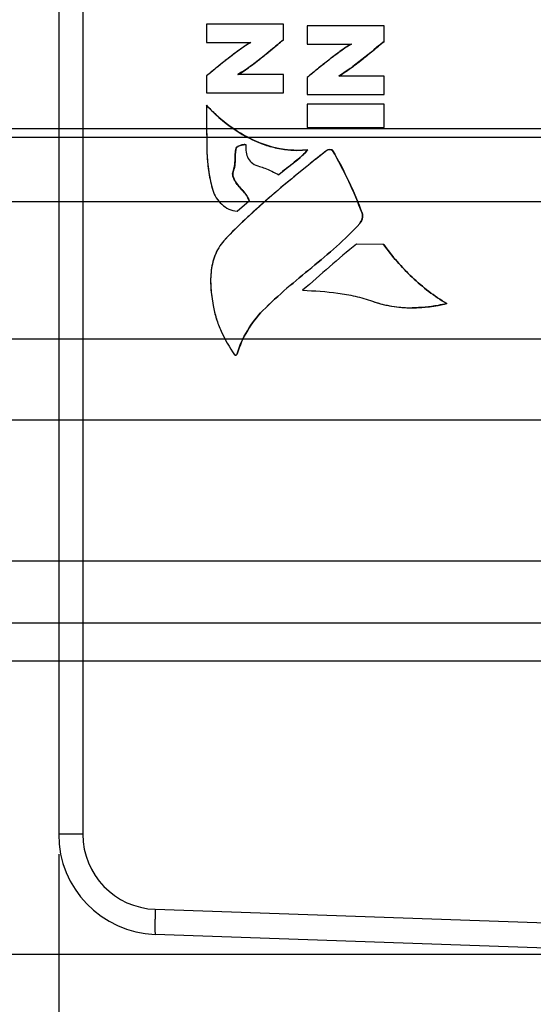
# Model space of a CAD drawing. Header units: inches. Extents: x 0 to 34, y 0 to 22.
# Tile 5 of 36: x 8.3 to 10, y 7.9 to 11. Entities that reach past the tile are written whole.
import ezdxf

# ---------------------------------------------------------------- set-up
doc = ezdxf.new("R2010")
doc.units = ezdxf.units.IN
doc.header["$LTSCALE"] = 1.87
doc.header["$MEASUREMENT"] = 0
doc.layers.get('0').update_dxf_attribs({"linetype": 'CONTINUOUS'})
doc.layers.add('DIMENSIONS', color=7, linetype='CONTINUOUS')
doc.styles.get("Standard").update_dxf_attribs({"font": 'txt', "width": 0.8})
doc.dimstyles.new('DIMSTYLE_1', dxfattribs={"dimtxt": 0.125, "dimasz": 0.18, "dimexe": 0.125, "dimexo": 0.0625, "dimgap": 0.03125, "dimtad": 0, "dimtih": 1, "dimtoh": 1, "dimlfac": 0.5, "dimzin": 4, "dimdsep": 46, "dimtxsty": 'STANDARD', "dimblk": '_FILLED', "dimblk1": '_FILLED', "dimblk2": '_FILLED', "dimcen": 0.09, "dimazin": 1, "dimtp": 0.001, "dimtm": 0.001, "dimtfac": 1, "dimtofl": 0, "dimtmove": 0, "dimatfit": 3, "dimldrblk": '_FILLED', "dimfxl": 1, "dimtolj": 1, "dimtzin": 4, "dimarcsym": 0})
doc.dimstyles.new('DIMSTYLE_2', dxfattribs={"dimtxt": 0.125, "dimasz": 0.18, "dimexe": 0.125, "dimexo": 0.0625, "dimgap": 0.03125, "dimtad": 0, "dimtih": 1, "dimtoh": 1, "dimlfac": 0.5, "dimzin": 4, "dimdsep": 46, "dimtxsty": 'STANDARD', "dimblk": '_FILLED', "dimblk1": '_FILLED', "dimblk2": '_FILLED', "dimcen": 0.09, "dimazin": 1, "dimtfac": 1, "dimtofl": 0, "dimtmove": 0, "dimatfit": 3, "dimldrblk": '_FILLED', "dimfxl": 1, "dimtolj": 1, "dimtzin": 4, "dimarcsym": 0})

# ---------------------------------------------------------------- blocks, each defined once
blk = doc.blocks.new('*D0')
at = {"layer": 'DIMENSIONS', "color": 2, "linetype": 'CONTINUOUS'}
blk.add_line((9.9936, 8.3613), (9.9936, 7.3852), dxfattribs=at)
at = {"layer": 'DIMENSIONS', "color": 2, "linetype": 'CONTINUOUS', "insert": (9.9311, 7.3227), "char_height": 0.125, "width": 1.025, "attachment_point": 3, "rotation": 90, "line_spacing_factor": 0.9}
blk.add_mtext('.77{\\ftxt.shx;\\W1.000000;\\H0.125000; }[19.5]', dxfattribs=at)
blk = doc.blocks.new('_FILLED')
at = {"color": 0, "linetype": 'BYBLOCK'}
blk.add_solid([(0, 0), (-1, 0.174), (-1, -0.174)], dxfattribs=at)
blk = doc.blocks.new('*D1')
at = {"layer": 'DIMENSIONS', "color": 2, "linetype": 'CONTINUOUS'}
blk.add_line((8.4582, 8.3889), (8.4582, 7.3852), dxfattribs=at)
at = {"layer": 'DIMENSIONS', "color": 2, "linetype": 'CONTINUOUS', "insert": (8.3957, 7.3227), "char_height": 0.125, "width": 0.725, "attachment_point": 3, "rotation": 90, "line_spacing_factor": 0.9}
blk.add_mtext('.00{\\ftxt.shx;\\W1.000000;\\H0.125000; }[0]', dxfattribs=at)
blk = doc.blocks.new('*D2')
at = {"layer": 'DIMENSIONS', "color": 2, "linetype": 'CONTINUOUS'}
blk.add_line((11.6416, 8.9281), (11.6416, 7.3852), dxfattribs=at)
at = {"layer": 'DIMENSIONS', "color": 2, "linetype": 'CONTINUOUS', "insert": (11.5791, 7.3227), "char_height": 0.125, "width": 1.125, "attachment_point": 3, "rotation": 90, "line_spacing_factor": 0.9}
blk.add_mtext('1.59{\\ftxt.shx;\\W1.000000;\\H0.125000; }[40.4]', dxfattribs=at)
blk = doc.blocks.new('*D3')
at = {"layer": 'DIMENSIONS', "color": 2, "linetype": 'CONTINUOUS'}
blk.add_line((11.9096, 9.8216), (11.9096, 7.3852), dxfattribs=at)
at = {"layer": 'DIMENSIONS', "color": 2, "linetype": 'CONTINUOUS', "insert": (11.8471, 7.3227), "char_height": 0.125, "width": 1.125, "attachment_point": 3, "rotation": 90, "line_spacing_factor": 0.9}
blk.add_mtext('1.73{\\ftxt.shx;\\W1.000000;\\H0.125000; }[43.8]', dxfattribs=at)
blk = doc.blocks.new('*D4')
at = {"layer": 'DIMENSIONS', "color": 2, "linetype": 'CONTINUOUS'}
blk.add_line((13.3854, 9.1235), (13.3854, 7.3852), dxfattribs=at)
at = {"layer": 'DIMENSIONS', "color": 2, "linetype": 'CONTINUOUS', "insert": (13.3229, 7.3227), "char_height": 0.125, "width": 1.125, "attachment_point": 3, "rotation": 90, "line_spacing_factor": 0.9}
blk.add_mtext('2.46{\\ftxt.shx;\\W1.000000;\\H0.125000; }[62.6]', dxfattribs=at)
blk = doc.blocks.new('*D5')
at = {"layer": 'DIMENSIONS', "color": 2, "linetype": 'CONTINUOUS'}
blk.add_line((13.2154, 9.9417), (13.2154, 7.3852), dxfattribs=at)
at = {"layer": 'DIMENSIONS', "color": 2, "linetype": 'CONTINUOUS', "insert": (13.1529, 7.3227), "char_height": 0.125, "width": 1.125, "attachment_point": 3, "rotation": 90, "line_spacing_factor": 0.9}
blk.add_mtext('2.38{\\ftxt.shx;\\W1.000000;\\H0.125000; }[60.4]', dxfattribs=at)
blk = doc.blocks.new('*D6')
at = {"layer": 'DIMENSIONS', "color": 2, "linetype": 'CONTINUOUS'}
for p, q in [((15.269, 10.4561), (15.269, 9.4822)), ((15.269, 9.4822), (15.4764, 9.368)), ((15.4764, 9.368), (15.4764, 7.3852))]:
    blk.add_line(p, q, dxfattribs=at)
at = {"layer": 'DIMENSIONS', "color": 2, "linetype": 'CONTINUOUS', "insert": (15.4139, 7.3227), "char_height": 0.125, "width": 1.125, "attachment_point": 3, "rotation": 90, "line_spacing_factor": 0.9}
blk.add_mtext('3.41{\\ftxt.shx;\\W1.000000;\\H0.125000; }[86.5]', dxfattribs=at)
blk = doc.blocks.new('*D11')
at = {"layer": 'DIMENSIONS', "color": 2, "linetype": 'CONTINUOUS'}
blk.add_line((17.8082, 10.0263), (17.8082, 7.3852), dxfattribs=at)
at = {"layer": 'DIMENSIONS', "color": 2, "linetype": 'CONTINUOUS', "insert": (17.7457, 7.3227), "char_height": 0.125, "width": 1.225, "attachment_point": 3, "rotation": 90, "line_spacing_factor": 0.9}
blk.add_mtext('4.68{\\ftxt.shx;\\W1.000000;\\H0.125000; }[118.7]', dxfattribs=at)
blk = doc.blocks.new('*D12')
at = {"layer": 'DIMENSIONS', "color": 2, "linetype": 'CONTINUOUS'}
blk.add_line((20.9743, 10.4883), (20.9743, 7.3852), dxfattribs=at)
at = {"layer": 'DIMENSIONS', "color": 2, "linetype": 'CONTINUOUS', "insert": (20.9118, 7.3227), "char_height": 0.125, "width": 1.025, "attachment_point": 3, "rotation": 90, "line_spacing_factor": 0.9}
blk.add_mtext('6.26{\\ftxt.shx;\\W1.000000;\\H0.125000; }[159]', dxfattribs=at)
blk = doc.blocks.new('*D14')
at = {"layer": 'DIMENSIONS', "color": 2, "linetype": 'CONTINUOUS'}
blk.add_line((10.5325, 8.0728), (7.6467, 8.0728), dxfattribs=at)
at = {"layer": 'DIMENSIONS', "color": 2, "linetype": 'CONTINUOUS', "insert": (7.5842, 8.1353), "char_height": 0.125, "width": 0.725, "attachment_point": 3, "line_spacing_factor": 0.9}
blk.add_mtext('.00{\\ftxt.shx;\\W1.000000;\\H0.125000; }[0]', dxfattribs=at)
blk = doc.blocks.new('*D16')
at = {"layer": 'DIMENSIONS', "color": 2, "linetype": 'CONTINUOUS'}
blk.add_line((10.5136, 9.1158), (7.6467, 9.1158), dxfattribs=at)
at = {"layer": 'DIMENSIONS', "color": 2, "linetype": 'CONTINUOUS', "insert": (7.5842, 9.1783), "char_height": 0.125, "width": 1.325, "attachment_point": 3, "line_spacing_factor": 0.9}
blk.add_mtext('2X .52{\\ftxt.shx;\\W1.000000;\\H0.125000; }[13.2]', dxfattribs=at)
blk = doc.blocks.new('*D17')
at = {"layer": 'DIMENSIONS', "color": 2, "linetype": 'CONTINUOUS'}
blk.add_line((13.1977, 9.3112), (7.6467, 9.3112), dxfattribs=at)
at = {"layer": 'DIMENSIONS', "color": 2, "linetype": 'CONTINUOUS', "insert": (7.5842, 9.3737), "char_height": 0.125, "width": 1.025, "attachment_point": 3, "line_spacing_factor": 0.9}
blk.add_mtext('.62{\\ftxt.shx;\\W1.000000;\\H0.125000; }[15.7]', dxfattribs=at)
blk = doc.blocks.new('*D18')
at = {"layer": 'DIMENSIONS', "color": 2, "linetype": 'CONTINUOUS'}
blk.add_line((10.5108, 10.0092), (7.6467, 10.0092), dxfattribs=at)
at = {"layer": 'DIMENSIONS', "color": 2, "linetype": 'CONTINUOUS', "insert": (7.5842, 10.0717), "char_height": 0.125, "width": 1.325, "attachment_point": 3, "line_spacing_factor": 0.9}
blk.add_mtext('2X .97{\\ftxt.shx;\\W1.000000;\\H0.125000; }[24.6]', dxfattribs=at)
blk = doc.blocks.new('*D19')
at = {"layer": 'DIMENSIONS', "color": 2, "linetype": 'CONTINUOUS'}
blk.add_line((12.7159, 10.4412), (7.6467, 10.4412), dxfattribs=at)
at = {"layer": 'DIMENSIONS', "color": 2, "linetype": 'CONTINUOUS', "insert": (7.5842, 10.5037), "char_height": 0.125, "width": 1.125, "attachment_point": 3, "line_spacing_factor": 0.9}
blk.add_mtext('1.18{\\ftxt.shx;\\W1.000000;\\H0.125000; }[30.1]', dxfattribs=at)
blk = doc.blocks.new('*D20')
at = {"layer": 'DIMENSIONS', "color": 2, "linetype": 'CONTINUOUS'}
blk.add_line((15.0813, 10.6438), (7.6467, 10.6438), dxfattribs=at)
at = {"layer": 'DIMENSIONS', "color": 2, "linetype": 'CONTINUOUS', "insert": (7.5842, 10.7063), "char_height": 0.125, "width": 1.125, "attachment_point": 3, "line_spacing_factor": 0.9}
blk.add_mtext('1.29{\\ftxt.shx;\\W1.000000;\\H0.125000; }[32.7]', dxfattribs=at)
blk = doc.blocks.new('*D21')
at = {"layer": 'DIMENSIONS', "color": 2, "linetype": 'CONTINUOUS'}
blk.add_line((12.9927, 11.268), (7.6467, 11.268), dxfattribs=at)
at = {"layer": 'DIMENSIONS', "color": 2, "linetype": 'CONTINUOUS', "insert": (7.5842, 11.3305), "char_height": 0.125, "width": 1.125, "attachment_point": 3, "line_spacing_factor": 0.9}
blk.add_mtext('1.60{\\ftxt.shx;\\W1.000000;\\H0.125000; }[40.6]', dxfattribs=at)
blk = doc.blocks.new('*D22')
at = {"layer": 'DIMENSIONS', "color": 2, "linetype": 'CONTINUOUS'}
blk.add_line((10.7339, 11.6212), (7.6467, 11.6212), dxfattribs=at)
at = {"layer": 'DIMENSIONS', "color": 2, "linetype": 'CONTINUOUS', "insert": (7.5842, 11.6837), "char_height": 0.125, "width": 1.425, "attachment_point": 3, "line_spacing_factor": 0.9}
blk.add_mtext('2X 1.77{\\ftxt.shx;\\W1.000000;\\H0.125000; }[45.1]', dxfattribs=at)
blk = doc.blocks.new('*D23')
at = {"layer": 'DIMENSIONS', "color": 2, "linetype": 'CONTINUOUS'}
blk.add_line((13.2409, 12.6112), (7.6467, 12.6112), dxfattribs=at)
at = {"layer": 'DIMENSIONS', "color": 2, "linetype": 'CONTINUOUS', "insert": (7.5842, 12.6737), "char_height": 0.125, "width": 1.125, "attachment_point": 3, "line_spacing_factor": 0.9}
blk.add_mtext('2.27{\\ftxt.shx;\\W1.000000;\\H0.125000; }[57.6]', dxfattribs=at)
blk = doc.blocks.new('*D24')
at = {"layer": 'DIMENSIONS', "color": 2, "linetype": 'CONTINUOUS'}
blk.add_line((13.2409, 13.7112), (7.6467, 13.7112), dxfattribs=at)
at = {"layer": 'DIMENSIONS', "color": 2, "linetype": 'CONTINUOUS', "insert": (7.5842, 13.7737), "char_height": 0.125, "width": 1.125, "attachment_point": 3, "line_spacing_factor": 0.9}
blk.add_mtext('2.82{\\ftxt.shx;\\W1.000000;\\H0.125000; }[71.6]', dxfattribs=at)
blk = doc.blocks.new('*D25')
at = {"layer": 'DIMENSIONS', "color": 2, "linetype": 'CONTINUOUS'}
for p, q in [((14.4115, 13.4448), (14.2211, 13.2743)), ((15.0556, 13.4448), (14.4115, 13.4448)), ((14.2211, 13.2743), (7.6467, 13.2743))]:
    blk.add_line(p, q, dxfattribs=at)
at = {"layer": 'DIMENSIONS', "color": 2, "linetype": 'CONTINUOUS', "insert": (7.5842, 13.3368), "char_height": 0.125, "width": 1.125, "attachment_point": 3, "line_spacing_factor": 0.9}
blk.add_mtext('2.69{\\ftxt.shx;\\W1.000000;\\H0.125000; }[68.2]', dxfattribs=at)
blk = doc.blocks.new('*D26')
at = {"layer": 'DIMENSIONS', "color": 2, "linetype": 'CONTINUOUS'}
for p, q in [((7.788, 12.8649), (7.6467, 12.8649)), ((7.9001, 12.7312), (7.788, 12.8649)), ((11.4974, 12.7312), (7.9001, 12.7312))]:
    blk.add_line(p, q, dxfattribs=at)
at = {"layer": 'DIMENSIONS', "color": 2, "linetype": 'CONTINUOUS', "insert": (7.5842, 12.9274), "char_height": 0.125, "width": 1.125, "attachment_point": 3, "line_spacing_factor": 0.9}
blk.add_mtext('2.33{\\ftxt.shx;\\W1.000000;\\H0.125000; }[59.2]', dxfattribs=at)
blk = doc.blocks.new('*D27')
at = {"layer": 'DIMENSIONS', "color": 2, "linetype": 'CONTINUOUS'}
blk.add_line((11.4719, 13.4632), (7.6467, 13.4632), dxfattribs=at)
at = {"layer": 'DIMENSIONS', "color": 2, "linetype": 'CONTINUOUS', "insert": (7.5842, 13.5257), "char_height": 0.125, "width": 1.125, "attachment_point": 3, "line_spacing_factor": 0.9}
blk.add_mtext('2.70{\\ftxt.shx;\\W1.000000;\\H0.125000; }[68.5]', dxfattribs=at)
blk = doc.blocks.new('*D28')
at = {"layer": 'DIMENSIONS', "color": 2, "linetype": 'CONTINUOUS'}
for p, q in [((7.968, 8.9962), (7.8614, 8.8889)), ((15.0041, 8.9962), (7.968, 8.9962)), ((7.8614, 8.8889), (7.6467, 8.8889))]:
    blk.add_line(p, q, dxfattribs=at)
at = {"layer": 'DIMENSIONS', "color": 2, "linetype": 'CONTINUOUS', "insert": (7.5842, 8.9514), "char_height": 0.125, "width": 1.025, "attachment_point": 3, "line_spacing_factor": 0.9}
blk.add_mtext('.46{\\ftxt.shx;\\W1.000000;\\H0.125000; }[11.7]', dxfattribs=at)
blk = doc.blocks.new('*D29')
at = {"layer": 'DIMENSIONS', "color": 2, "linetype": 'CONTINUOUS'}
blk.add_line((11.6569, 14.1892), (7.6467, 14.1892), dxfattribs=at)
at = {"layer": 'DIMENSIONS', "color": 2, "linetype": 'CONTINUOUS', "insert": (7.5842, 14.2517), "char_height": 0.125, "width": 1.125, "attachment_point": 3, "line_spacing_factor": 0.9}
blk.add_mtext('3.06{\\ftxt.shx;\\W1.000000;\\H0.125000; }[77.7]', dxfattribs=at)
blk = doc.blocks.new('*D30')
at = {"layer": 'DIMENSIONS', "color": 2, "linetype": 'CONTINUOUS'}
blk.add_line((14.8409, 12.0978), (7.6467, 12.0978), dxfattribs=at)
at = {"layer": 'DIMENSIONS', "color": 2, "linetype": 'CONTINUOUS', "insert": (7.5842, 12.1603), "char_height": 0.125, "width": 1.125, "attachment_point": 3, "line_spacing_factor": 0.9}
blk.add_mtext('2.01{\\ftxt.shx;\\W1.000000;\\H0.125000; }[51.1]', dxfattribs=at)
blk = doc.blocks.new('*D31')
at = {"layer": 'DIMENSIONS', "color": 2, "linetype": 'CONTINUOUS'}
blk.add_line((19.9182, 10.0263), (19.9182, 7.3852), dxfattribs=at)
at = {"layer": 'DIMENSIONS', "color": 2, "linetype": 'CONTINUOUS', "insert": (19.8557, 7.3227), "char_height": 0.125, "width": 1.225, "attachment_point": 3, "rotation": 90, "line_spacing_factor": 0.9}
blk.add_mtext('5.73{\\ftxt.shx;\\W1.000000;\\H0.125000; }[145.5]', dxfattribs=at)
blk = doc.blocks.new('*D32')
at = {"layer": 'DIMENSIONS', "color": 2, "linetype": 'CONTINUOUS'}
blk.add_line((22.0282, 10.0263), (22.0282, 7.3852), dxfattribs=at)
at = {"layer": 'DIMENSIONS', "color": 2, "linetype": 'CONTINUOUS', "insert": (21.9657, 7.3227), "char_height": 0.125, "width": 1.225, "attachment_point": 3, "rotation": 90, "line_spacing_factor": 0.9}
blk.add_mtext('6.79{\\ftxt.shx;\\W1.000000;\\H0.125000; }[172.3]', dxfattribs=at)
blk = doc.blocks.new('*D33')
at = {"layer": 'DIMENSIONS', "color": 2, "linetype": 'CONTINUOUS'}
blk.add_line((24.1382, 10.0263), (24.1382, 7.3852), dxfattribs=at)
at = {"layer": 'DIMENSIONS', "color": 2, "linetype": 'CONTINUOUS', "insert": (24.0757, 7.3227), "char_height": 0.125, "width": 1.225, "attachment_point": 3, "rotation": 90, "line_spacing_factor": 0.9}
blk.add_mtext('7.84{\\ftxt.shx;\\W1.000000;\\H0.125000; }[199.1]', dxfattribs=at)
blk = doc.blocks.new('*D34')
at = {"layer": 'DIMENSIONS', "color": 2, "linetype": 'CONTINUOUS'}
blk.add_line((15.0286, 11.9101), (15.0286, 7.3852), dxfattribs=at)
at = {"layer": 'DIMENSIONS', "color": 2, "linetype": 'CONTINUOUS', "insert": (14.9661, 7.3227), "char_height": 0.125, "width": 1.125, "attachment_point": 3, "rotation": 90, "line_spacing_factor": 0.9}
blk.add_mtext('3.29{\\ftxt.shx;\\W1.000000;\\H0.125000; }[83.4]', dxfattribs=at)
blk = doc.blocks.new('*D35')
at = {"layer": 'DIMENSIONS', "color": 2, "linetype": 'CONTINUOUS'}
blk.add_line((15.2143, 8.8085), (15.2143, 7.3852), dxfattribs=at)
at = {"layer": 'DIMENSIONS', "color": 2, "linetype": 'CONTINUOUS', "insert": (15.1518, 7.3227), "char_height": 0.125, "width": 1.125, "attachment_point": 3, "rotation": 90, "line_spacing_factor": 0.9}
blk.add_mtext('3.38{\\ftxt.shx;\\W1.000000;\\H0.125000; }[85.8]', dxfattribs=at)
blk = doc.blocks.new('*D38')
at = {"layer": 'DIMENSIONS', "color": 2, "linetype": 'CONTINUOUS'}
for p, q in [((7.806, 10.8903), (7.6467, 10.8903)), ((7.9549, 10.6712), (7.806, 10.8903)), ((10.5434, 10.6712), (7.9549, 10.6712))]:
    blk.add_line(p, q, dxfattribs=at)
at = {"layer": 'DIMENSIONS', "color": 2, "linetype": 'CONTINUOUS', "insert": (7.5842, 10.9528), "char_height": 0.125, "width": 1.225, "attachment_point": 3, "line_spacing_factor": 0.9}
blk.add_mtext('2X 1.30{\\ftxt.shx;\\W1.000000;\\H0.125000; }[33]', dxfattribs=at)
blk = doc.blocks.new('*D39')
at = {"layer": 'DIMENSIONS', "color": 2, "linetype": 'CONTINUOUS'}
blk.add_line((10.8809, 8.7777), (10.8809, 7.3852), dxfattribs=at)
at = {"layer": 'DIMENSIONS', "color": 2, "linetype": 'CONTINUOUS', "insert": (10.8184, 7.3227), "char_height": 0.125, "width": 1.125, "attachment_point": 3, "rotation": 90, "line_spacing_factor": 0.9}
blk.add_mtext('1.21{\\ftxt.shx;\\W1.000000;\\H0.125000; }[30.8]', dxfattribs=at)
blk = doc.blocks.new('*D41')
at = {"layer": 'DIMENSIONS', "color": 2, "linetype": 'CONTINUOUS'}
blk.add_line((14.7481, 9.5671), (14.7481, 7.3852), dxfattribs=at)
at = {"layer": 'DIMENSIONS', "color": 2, "linetype": 'CONTINUOUS', "insert": (14.6856, 7.3227), "char_height": 0.125, "width": 1.125, "attachment_point": 3, "rotation": 90, "line_spacing_factor": 0.9}
blk.add_mtext('3.14{\\ftxt.shx;\\W1.000000;\\H0.125000; }[79.9]', dxfattribs=at)
blk = doc.blocks.new('*D42')
at = {"layer": 'DIMENSIONS', "color": 2, "linetype": 'CONTINUOUS'}
blk.add_line((14.5604, 9.7548), (7.6467, 9.7548), dxfattribs=at)
at = {"layer": 'DIMENSIONS', "color": 2, "linetype": 'CONTINUOUS', "insert": (7.5842, 9.8173), "char_height": 0.125, "width": 1.025, "attachment_point": 3, "line_spacing_factor": 0.9}
blk.add_mtext('.84{\\ftxt.shx;\\W1.000000;\\H0.125000; }[21.4]', dxfattribs=at)
blk = doc.blocks.new('*D43')
at = {"layer": 'DIMENSIONS', "color": 2, "linetype": 'CONTINUOUS'}
for p, q in [((7.9043, 11.5048), (7.7824, 11.444)), ((14.4717, 11.5048), (7.9043, 11.5048)), ((7.7824, 11.444), (7.6467, 11.444))]:
    blk.add_line(p, q, dxfattribs=at)
at = {"layer": 'DIMENSIONS', "color": 2, "linetype": 'CONTINUOUS', "insert": (7.5842, 11.5065), "char_height": 0.125, "width": 1.125, "attachment_point": 3, "line_spacing_factor": 0.9}
blk.add_mtext('1.72{\\ftxt.shx;\\W1.000000;\\H0.125000; }[43.6]', dxfattribs=at)

msp = doc.modelspace()

# ---------------------------------------------------------------- linework, layer by layer
at = {"color": 7, "linetype": 'CONTINUOUS'}
for p, q in [((8.4582, 14.6309), (8.4582, 8.4514)), ((8.5342, 14.6309), (8.5342, 8.4514)), ((8.923, 11.0001), (8.923, 10.9427)), ((9.1652, 11.0001), (8.923, 11.0001)), ((9.1651, 10.9513), (9.1651, 11.0001)), ((9.1652, 10.9513), (9.1652, 11.0001)), ((9.24, 10.9953), (9.24, 10.9379)), ((9.4822, 10.9953), (9.24, 10.9953)), ((9.482, 10.9465), (9.482, 10.9953)), ((9.4822, 10.9465), (9.4822, 10.9953)), ((8.923, 10.9427), (9.0628, 10.9427)), ((9.1652, 10.9513), (9.1651, 10.9513)), ((9.24, 10.9379), (9.3797, 10.9379)), ((9.4822, 10.9465), (9.482, 10.9465)), ((9.0339, 10.8491), (9.0224, 10.8421)), ((9.3508, 10.8442), (9.3393, 10.8372)), ((8.923, 10.8375), (8.923, 10.7846)), ((9.1652, 10.842), (9.0223, 10.842)), ((9.1651, 10.7846), (9.1651, 10.842)), ((9.1652, 10.7846), (9.1652, 10.842)), ((9.24, 10.8327), (9.24, 10.7797)), ((9.4822, 10.8372), (9.3393, 10.8372)), ((9.482, 10.7797), (9.482, 10.8372)), ((9.4822, 10.7797), (9.4822, 10.8372)), ((8.923, 10.7846), (9.1652, 10.7846)), ((9.24, 10.7797), (9.4822, 10.7797)), ((8.9235, 10.7456), (8.9234, 10.7456)), ((9.24, 10.7486), (9.24, 10.6756)), ((9.4822, 10.7486), (9.24, 10.7486)), ((9.482, 10.6756), (9.482, 10.7486)), ((9.4822, 10.6756), (9.4822, 10.7486)), ((9.24, 10.6756), (9.4822, 10.6756)), ((9.0167, 10.6101), (9.0166, 10.6101)), ((9.0238, 10.6167), (9.0212, 10.6152)), ((9.0291, 10.6189), (9.0238, 10.6167)), ((9.0345, 10.6204), (9.0291, 10.6189)), ((9.0423, 10.6217), (9.0361, 10.6208)), ((9.0422, 10.6217), (9.0443, 10.6218)), ((9.0444, 10.6218), (9.0423, 10.6217)), ((9.0443, 10.6218), (9.0457, 10.6218)), ((9.2419, 10.6056), (9.2078, 10.6032)), ((9.242, 10.6056), (9.2419, 10.6056)), ((9.3119, 10.6057), (9.3118, 10.6057)), ((9.3119, 10.6057), (9.3158, 10.6054)), ((9.3203, 10.6033), (9.3202, 10.6033)), ((9.0069, 10.5362), (9.0068, 10.5362)), ((9.0121, 10.509), (9.012, 10.509)), ((9.1512, 10.5266), (9.151, 10.5266)), ((9.0194, 10.4123), (9.0576, 10.4444)), ((9.0195, 10.4123), (9.0577, 10.4444)), ((9.0577, 10.4444), (9.0576, 10.4444)), ((9.0195, 10.4123), (9.0194, 10.4123)), ((9.4129, 10.4055), (9.4128, 10.4055)), ((9.4059, 10.3738), (9.4058, 10.3738)), ((9.4807, 10.3076), (9.3953, 10.3088)), ((9.4808, 10.3076), (9.4807, 10.3076)), ((9.5699, 10.1081), (9.57, 10.1081)), ((9.6792, 10.1213), (9.6791, 10.1213)), ((9.1006, 10.0992), (9.1005, 10.0992)), ((9.0144, 9.9592), (9.0145, 9.9592)), ((9.0197, 9.9631), (9.0196, 9.9631)), ((8.5342, 8.4514), (8.4582, 8.4514)), ((8.7622, 8.2154), (10.5894, 8.1516)), ((8.7622, 8.1367), (10.5894, 8.0729))]:
    msp.add_line(p, q, dxfattribs=at)
for centre, radius, start, end in [((9.247, 11.0157), 0.4189, 241.8361, 243.2252), ((9.2378, 10.9971), 0.3981, 243.1967, 247.9174), ((9.0495, 10.5569), 0.0652, 101.8515, 103.3656), ((9.2114, 10.9144), 0.3112, 257.5862, 262.3405), ((9.2081, 10.8897), 0.2862, 262.1925, 269.9336), ((9.2082, 10.8895), 0.286, 262.3147, 269.9415), ((9.2081, 10.8679), 0.2644, 269.9379, 277.3408), ((9.0298, 10.7943), 0.2843, 310.8532, 313.1433), ((10.5513, 8.7962), 2.19, 132.2371, 133.456), ((10.3783, 8.9786), 1.9387, 133.4515, 136.0494), ((8.7732, 8.4514), 0.315, 180, 268), ((8.7704, 8.4515), 0.2362, 180.0005, 267.9995)]:
    msp.add_arc(centre, radius, start, end, dxfattribs=at)
for points, knots in [([(9.0628, 10.9427), (9.0499, 10.9359), (9.0258, 10.9191), (8.991, 10.8926), (8.9569, 10.8652), (8.9343, 10.8467), (8.923, 10.8375)], [0, 0, 0, 0, 0.249982, 0.500061, 0.749974, 1, 1, 1, 1]), ([(9.0628, 10.9426), (9.0582, 10.9402), (9.0482, 10.9343), (9.0261, 10.9193), (8.9959, 10.8965), (8.9594, 10.8673), (8.9349, 10.8472), (8.923, 10.8375)], [0, 0, 0, 0, 0.089521, 0.198749, 0.457621, 0.737914, 1, 1, 1, 1]), ([(9.0222, 10.8421), (9.0337, 10.8486), (9.0573, 10.8647), (9.0928, 10.8918), (9.1291, 10.9215), (9.1533, 10.9416), (9.1651, 10.9513)], [0, 0, 0, 0, 0.219244, 0.475936, 0.744835, 1, 1, 1, 1]), ([(9.0223, 10.842), (9.0353, 10.8495), (9.06, 10.8666), (9.0956, 10.8941), (9.1305, 10.9226), (9.1535, 10.9418), (9.1651, 10.9513)], [0, 0, 0, 0, 0.24998, 0.500037, 0.749996, 1, 1, 1, 1]), ([(9.1652, 10.9513), (9.1574, 10.9449), (9.1249, 10.9179), (9.0923, 10.891), (9.0665, 10.8718)], [0, 0, 0, 0, 0.239795, 1, 1, 1, 1]), ([(9.3797, 10.9379), (9.3668, 10.9311), (9.3428, 10.9143), (9.308, 10.8878), (9.2739, 10.8604), (9.2513, 10.8419), (9.24, 10.8327)], [0, 0, 0, 0, 0.249982, 0.50006, 0.749974, 1, 1, 1, 1]), ([(9.3798, 10.9377), (9.3751, 10.9354), (9.3652, 10.9294), (9.343, 10.9145), (9.3128, 10.8916), (9.2763, 10.8624), (9.2518, 10.8423), (9.24, 10.8327)], [0, 0, 0, 0, 0.089545, 0.198789, 0.457672, 0.737948, 1, 1, 1, 1]), ([(9.3392, 10.8372), (9.3506, 10.8438), (9.3743, 10.8598), (9.4098, 10.887), (9.4461, 10.9166), (9.4702, 10.9367), (9.482, 10.9465)], [0, 0, 0, 0, 0.219166, 0.475861, 0.744803, 1, 1, 1, 1]), ([(9.3393, 10.8372), (9.3522, 10.8447), (9.377, 10.8618), (9.4126, 10.8893), (9.4474, 10.9177), (9.4705, 10.9369), (9.482, 10.9465)], [0, 0, 0, 0, 0.24998, 0.500037, 0.749996, 1, 1, 1, 1]), ([(9.4822, 10.9465), (9.4743, 10.94), (9.4419, 10.9131), (9.4092, 10.8862), (9.3835, 10.867)], [0, 0, 0, 0, 0.239791, 1, 1, 1, 1]), ([(9.0665, 10.8718), (9.0637, 10.8697), (9.053, 10.8619), (9.0421, 10.8543), (9.0339, 10.8491)], [0, 0, 0, 0, 0.264876, 1, 1, 1, 1]), ([(9.3835, 10.867), (9.3807, 10.8649), (9.37, 10.857), (9.3591, 10.8495), (9.3508, 10.8442)], [0, 0, 0, 0, 0.264931, 1, 1, 1, 1]), ([(8.9234, 10.7456), (8.9237, 10.7152), (8.9237, 10.6626), (8.9242, 10.5917), (8.9295, 10.5325), (8.9381, 10.4962), (8.9432, 10.4779)], [0, 0, 0, 0, 0.339135, 0.585689, 0.788816, 1, 1, 1, 1]), ([(9.0582, 10.6417), (9.0325, 10.6547), (8.9842, 10.6857), (8.9422, 10.7247), (8.9234, 10.7456)], [0, 0, 0, 0, 0.505962, 1, 1, 1, 1]), ([(8.9234, 10.7456), (8.9236, 10.7232), (8.9237, 10.6895), (8.9239, 10.6446), (8.9241, 10.611), (8.9254, 10.5773), (8.93, 10.5326), (8.9371, 10.4995), (8.9432, 10.4779)], [0, 0, 0, 0, 0.24989, 0.37489, 0.499959, 0.624941, 0.749926, 1, 1, 1, 1]), ([(9.0582, 10.6417), (9.0327, 10.6545), (8.9844, 10.6854), (8.9424, 10.7244), (8.9234, 10.7456)], [0, 0, 0, 0, 0.500103, 1, 1, 1, 1]), ([(8.9235, 10.7456), (8.9323, 10.7359), (8.9697, 10.6976), (9.0136, 10.6655), (9.0492, 10.6464)], [0, 0, 0, 0, 0.244721, 1, 1, 1, 1]), ([(9.1692, 10.6061), (9.1596, 10.6074), (9.1213, 10.6145), (9.0844, 10.6285), (9.0582, 10.6417)], [0, 0, 0, 0, 0.24824, 1, 1, 1, 1]), ([(9.2078, 10.6035), (9.1819, 10.6035), (9.1299, 10.6109), (9.0813, 10.63), (9.0582, 10.6417)], [0, 0, 0, 0, 0.500005, 1, 1, 1, 1]), ([(9.0881, 10.6282), (9.0927, 10.6263), (9.1111, 10.6193), (9.1301, 10.6137), (9.1445, 10.6105)], [0, 0, 0, 0, 0.251271, 1, 1, 1, 1]), ([(9.3017, 10.6031), (9.2464, 10.5591), (9.1359, 10.4709), (9.0316, 10.375), (8.9826, 10.3241)], [0, 0, 0, 0, 0.500044, 1, 1, 1, 1]), ([(9.0068, 10.5362), (9.0093, 10.5427), (9.0126, 10.5554), (9.0135, 10.5744), (9.0134, 10.5924), (9.015, 10.6043), (9.0166, 10.6101)], [0, 0, 0, 0, 0.277964, 0.523164, 0.757919, 1, 1, 1, 1]), ([(9.0068, 10.5362), (9.0091, 10.542), (9.0123, 10.5542), (9.0135, 10.5729), (9.0134, 10.5916), (9.015, 10.6041), (9.0166, 10.6101)], [0, 0, 0, 0, 0.250176, 0.49999, 0.750195, 1, 1, 1, 1]), ([(9.0167, 10.6101), (9.0162, 10.6081), (9.0144, 10.6005), (9.0139, 10.5927), (9.0137, 10.587)], [0, 0, 0, 0, 0.259663, 1, 1, 1, 1]), ([(9.0166, 10.6101), (9.0173, 10.6127), (9.0222, 10.6164), (9.0295, 10.6192), (9.0362, 10.6209), (9.0416, 10.6217), (9.0443, 10.6219), (9.0457, 10.6218)], [0, 0, 0, 0, 0.247021, 0.498036, 0.749804, 0.875806, 1, 1, 1, 1]), ([(9.0166, 10.6101), (9.0168, 10.6107), (9.0182, 10.6136), (9.021, 10.6153), (9.0232, 10.6165)], [0, 0, 0, 0, 0.212937, 1, 1, 1, 1]), ([(9.0185, 10.613), (9.0182, 10.6128), (9.0175, 10.6119), (9.0169, 10.6109), (9.0167, 10.6101)], [0, 0, 0, 0, 0.267537, 1, 1, 1, 1]), ([(9.0212, 10.6152), (9.0209, 10.6151), (9.0199, 10.6144), (9.019, 10.6137), (9.0185, 10.613)], [0, 0, 0, 0, 0.264931, 1, 1, 1, 1]), ([(9.0232, 10.6165), (9.0262, 10.6181), (9.0326, 10.6202), (9.0391, 10.6215), (9.0422, 10.6217)], [0, 0, 0, 0, 0.525861, 1, 1, 1, 1]), ([(9.0457, 10.6218), (9.0458, 10.6217), (9.0462, 10.6217), (9.0468, 10.6214), (9.0468, 10.6211)], [0, 0, 0, 0, 0.37626, 1, 1, 1, 1]), ([(9.0457, 10.6218), (9.0458, 10.6217), (9.0462, 10.6217), (9.0468, 10.6214), (9.0468, 10.6211)], [0, 0, 0, 0, 0.312595, 1, 1, 1, 1]), ([(9.0468, 10.6211), (9.0466, 10.6134), (9.0471, 10.5986), (9.0533, 10.5775), (9.0683, 10.5605), (9.0825, 10.5547), (9.0904, 10.5526)], [0, 0, 0, 0, 0.261923, 0.496225, 0.726486, 1, 1, 1, 1]), ([(9.3017, 10.6031), (9.2824, 10.5878), (9.2069, 10.5275), (9.1324, 10.466), (9.0792, 10.4177)], [0, 0, 0, 0, 0.255323, 1, 1, 1, 1]), ([(9.151, 10.5266), (9.1584, 10.5334), (9.1893, 10.5589), (9.2228, 10.5823), (9.2419, 10.6056)], [0, 0, 0, 0, 0.248941, 1, 1, 1, 1]), ([(9.3061, 10.6051), (9.3056, 10.605), (9.3041, 10.6045), (9.3026, 10.6039), (9.3017, 10.6031)], [0, 0, 0, 0, 0.27418, 1, 1, 1, 1]), ([(9.3202, 10.6033), (9.3198, 10.604), (9.3183, 10.6048), (9.3152, 10.6056), (9.3128, 10.6057), (9.3112, 10.6057)], [0, 0, 0, 0, 0.249993, 0.50002, 1, 1, 1, 1]), ([(9.3202, 10.6033), (9.3196, 10.6043), (9.3164, 10.6055), (9.3136, 10.6057), (9.3118, 10.6057)], [0, 0, 0, 0, 0.399079, 1, 1, 1, 1]), ([(9.3158, 10.6054), (9.3161, 10.6053), (9.3171, 10.6051), (9.3181, 10.6048), (9.3188, 10.6045)], [0, 0, 0, 0, 0.276713, 1, 1, 1, 1]), ([(9.3188, 10.6045), (9.319, 10.6044), (9.3196, 10.6041), (9.3201, 10.6037), (9.3203, 10.6033)], [0, 0, 0, 0, 0.287308, 1, 1, 1, 1]), ([(9.4128, 10.4055), (9.4002, 10.4395), (9.3721, 10.5069), (9.3383, 10.5715), (9.3202, 10.6033)], [0, 0, 0, 0, 0.498408, 1, 1, 1, 1]), ([(9.3203, 10.6033), (9.3384, 10.5715), (9.3722, 10.5069), (9.4004, 10.4395), (9.4129, 10.4055)], [0, 0, 0, 0, 0.501592, 1, 1, 1, 1]), ([(9.0137, 10.587), (9.0136, 10.5849), (9.0135, 10.5765), (9.0134, 10.5681), (9.0128, 10.5617)], [0, 0, 0, 0, 0.245295, 1, 1, 1, 1]), ([(9.2158, 10.5792), (9.2105, 10.5747), (9.189, 10.5571), (9.1664, 10.5408), (9.1512, 10.5266)], [0, 0, 0, 0, 0.250835, 1, 1, 1, 1]), ([(9.012, 10.509), (9.0098, 10.5132), (9.0056, 10.5216), (9.0051, 10.5318), (9.0068, 10.5362)], [0, 0, 0, 0, 0.502513, 1, 1, 1, 1]), ([(9.012, 10.509), (9.0099, 10.5132), (9.0068, 10.5197), (9.0052, 10.5291), (9.006, 10.534), (9.0068, 10.5362)], [0, 0, 0, 0, 0.496187, 0.748851, 1, 1, 1, 1]), ([(9.0128, 10.5617), (9.0126, 10.5597), (9.0116, 10.551), (9.0094, 10.5425), (9.0069, 10.5362)], [0, 0, 0, 0, 0.232487, 1, 1, 1, 1]), ([(9.0904, 10.5526), (9.0958, 10.5512), (9.1168, 10.5444), (9.1364, 10.5341), (9.151, 10.5266)], [0, 0, 0, 0, 0.254603, 1, 1, 1, 1]), ([(9.0078, 10.5185), (9.0081, 10.5177), (9.0094, 10.5144), (9.0109, 10.5113), (9.0121, 10.509)], [0, 0, 0, 0, 0.259168, 1, 1, 1, 1]), ([(9.0576, 10.4444), (9.0556, 10.4508), (9.0493, 10.4628), (9.0321, 10.4828), (9.018, 10.4973), (9.012, 10.509)], [0, 0, 0, 0, 0.252034, 0.502654, 1, 1, 1, 1]), ([(8.9432, 10.4779), (8.9456, 10.4696), (8.9531, 10.4534), (8.9703, 10.4329), (8.9928, 10.4175), (9.0105, 10.4128), (9.0194, 10.4123)], [0, 0, 0, 0, 0.243227, 0.495766, 0.748458, 1, 1, 1, 1]), ([(9.05, 10.4606), (9.0508, 10.4594), (9.0539, 10.4543), (9.0564, 10.4487), (9.0577, 10.4444)], [0, 0, 0, 0, 0.247208, 1, 1, 1, 1]), ([(9.4058, 10.3738), (9.4075, 10.3757), (9.4105, 10.3803), (9.4145, 10.3907), (9.4148, 10.4), (9.4128, 10.4055)], [0, 0, 0, 0, 0.227415, 0.482599, 1, 1, 1, 1]), ([(9.4058, 10.3738), (9.4077, 10.3759), (9.4107, 10.3807), (9.4145, 10.3912), (9.4147, 10.4002), (9.4128, 10.4055)], [0, 0, 0, 0, 0.250879, 0.502821, 1, 1, 1, 1]), ([(9.4118, 10.3837), (9.4114, 10.3827), (9.4099, 10.3792), (9.4078, 10.3759), (9.4059, 10.3738)], [0, 0, 0, 0, 0.268505, 1, 1, 1, 1]), ([(9.1005, 10.0992), (9.1247, 10.1237), (9.1754, 10.1699), (9.2547, 10.2348), (9.3333, 10.3005), (9.3826, 10.3482), (9.4058, 10.3738)], [0, 0, 0, 0, 0.251779, 0.499982, 0.748075, 1, 1, 1, 1]), ([(9.4059, 10.3738), (9.3827, 10.3482), (9.3334, 10.3005), (9.2548, 10.2348), (9.1755, 10.1699), (9.1248, 10.1237), (9.1006, 10.0992)], [0, 0, 0, 0, 0.251925, 0.500018, 0.748221, 1, 1, 1, 1]), ([(8.9826, 10.3241), (8.97, 10.311), (8.9496, 10.2801), (8.9363, 10.2266), (8.9356, 10.1712), (8.9407, 10.1342), (8.9441, 10.1158)], [0, 0, 0, 0, 0.248182, 0.492132, 0.743719, 1, 1, 1, 1]), ([(8.9826, 10.3241), (8.9699, 10.3109), (8.9492, 10.2795), (8.9361, 10.2254), (8.9358, 10.1702), (8.9408, 10.1338), (8.9441, 10.1158)], [0, 0, 0, 0, 0.249647, 0.499606, 0.749839, 1, 1, 1, 1]), ([(9.3953, 10.3088), (9.3666, 10.2855), (9.31, 10.2371), (9.2541, 10.1879), (9.2258, 10.1633)], [0, 0, 0, 0, 0.496942, 1, 1, 1, 1]), ([(9.6791, 10.1213), (9.6401, 10.1448), (9.567, 10.2008), (9.5071, 10.2704), (9.4807, 10.3076)], [0, 0, 0, 0, 0.499586, 1, 1, 1, 1]), ([(9.4808, 10.3076), (9.5073, 10.2704), (9.5671, 10.2008), (9.6402, 10.1448), (9.6792, 10.1213)], [0, 0, 0, 0, 0.500414, 1, 1, 1, 1]), ([(9.2258, 10.1633), (9.2629, 10.1616), (9.3185, 10.1585), (9.3919, 10.1456), (9.4278, 10.1352), (9.4455, 10.1288)], [0, 0, 0, 0, 0.499015, 0.746239, 1, 1, 1, 1]), ([(8.9441, 10.1158), (8.9467, 10.1016), (8.9534, 10.074), (8.9737, 10.0207), (8.9955, 9.984), (9.0115, 9.9605)], [0, 0, 0, 0, 0.253633, 0.498909, 1, 1, 1, 1]), ([(8.9441, 10.1158), (8.9466, 10.1018), (8.9534, 10.0741), (8.9736, 10.0208), (8.9955, 9.9839), (9.0115, 9.9605)], [0, 0, 0, 0, 0.250142, 0.500279, 1, 1, 1, 1]), ([(9.4455, 10.1288), (9.4654, 10.1217), (9.5066, 10.1113), (9.5488, 10.1081), (9.5699, 10.1081)], [0, 0, 0, 0, 0.500914, 1, 1, 1, 1]), ([(9.5699, 10.1081), (9.5974, 10.1081), (9.6342, 10.1117), (9.6701, 10.1192), (9.6791, 10.1213)], [0, 0, 0, 0, 0.74929, 1, 1, 1, 1]), ([(9.6792, 10.1213), (9.6702, 10.1192), (9.6343, 10.1117), (9.5975, 10.1081), (9.57, 10.1081)], [0, 0, 0, 0, 0.250711, 1, 1, 1, 1]), ([(9.0196, 9.9631), (9.0275, 9.9885), (9.049, 10.0377), (9.0818, 10.0803), (9.1005, 10.0992)], [0, 0, 0, 0, 0.500383, 1, 1, 1, 1]), ([(9.1006, 10.0992), (9.082, 10.0803), (9.0491, 10.0377), (9.0276, 9.9885), (9.0197, 9.9631)], [0, 0, 0, 0, 0.499617, 1, 1, 1, 1]), ([(9.0115, 9.9605), (9.012, 9.9598), (9.013, 9.9593), (9.0141, 9.9592), (9.0144, 9.9592)], [0, 0, 0, 0, 0.724435, 1, 1, 1, 1]), ([(9.0197, 9.9631), (9.0194, 9.9619), (9.0179, 9.9599), (9.0156, 9.9592), (9.0145, 9.9592)], [0, 0, 0, 0, 0.527924, 1, 1, 1, 1]), ([(9.0179, 9.9604), (9.0185, 9.9609), (9.0192, 9.9618), (9.0195, 9.9628), (9.0196, 9.9631)], [0, 0, 0, 0, 0.732538, 1, 1, 1, 1]), ([(8.7622, 8.2154), (8.762, 8.2103), (8.7617, 8.2002), (8.7613, 8.1857), (8.7611, 8.1722), (8.761, 8.1605), (8.7611, 8.1519), (8.7612, 8.1462), (8.7613, 8.1429), (8.7615, 8.1404), (8.7616, 8.1384), (8.7618, 8.1374), (8.762, 8.1367), (8.7622, 8.1367)], [0, 0, 0, 0, 0.194311, 0.381918, 0.554511, 0.705679, 0.829766, 0.880213, 0.922221, 0.955324, 0.979311, 0.994089, 1, 1, 1, 1])]:
    msp.add_open_spline(points, degree=3, knots=knots, dxfattribs=at)
for points in [[(9.2242, 10.5869), (9.2305, 10.5928), (9.2364, 10.599), (9.2419, 10.6056)], [(9.242, 10.6056), (9.2365, 10.599), (9.2305, 10.5927), (9.2243, 10.5868)], [(9.3061, 10.6051), (9.3045, 10.6047), (9.3029, 10.6041), (9.3017, 10.6031)], [(9.3118, 10.6057), (9.3099, 10.6057), (9.3079, 10.6055), (9.3061, 10.6051)], [(9.151, 10.5266), (9.1742, 10.5481), (9.2012, 10.5653), (9.2242, 10.5869)], [(9.0069, 10.5362), (9.0059, 10.5336), (9.0055, 10.5306), (9.0057, 10.5278)], [(9.0057, 10.5278), (9.0059, 10.5246), (9.0067, 10.5215), (9.0078, 10.5185)], [(9.0121, 10.509), (9.0152, 10.503), (9.0192, 10.4975), (9.0235, 10.4923)], [(9.0235, 10.4923), (9.0323, 10.4817), (9.0425, 10.4722), (9.05, 10.4606)], [(9.4143, 10.3952), (9.4141, 10.3913), (9.4132, 10.3873), (9.4118, 10.3837)], [(9.4129, 10.4055), (9.4141, 10.4022), (9.4145, 10.3986), (9.4143, 10.3952)], [(9.4455, 10.1288), (9.4677, 10.1209), (9.4908, 10.1153), (9.5141, 10.112)], [(9.5141, 10.112), (9.5326, 10.1094), (9.5513, 10.1081), (9.5699, 10.1081)], [(9.5699, 10.1081), (9.6066, 10.1082), (9.6434, 10.1129), (9.6791, 10.1213)], [(9.0115, 9.9605), (9.0119, 9.96), (9.0124, 9.9596), (9.013, 9.9594)], [(9.013, 9.9594), (9.0146, 9.9589), (9.0166, 9.9594), (9.0179, 9.9604)], [(9.0144, 9.9592), (9.0156, 9.9592), (9.0169, 9.9597), (9.0179, 9.9604)], [(9.0179, 9.9604), (9.0187, 9.9611), (9.0193, 9.9621), (9.0196, 9.9631)]]:
    msp.add_open_spline(points, degree=3, dxfattribs=at)

# ---------------------------------------------------------------- dimensions: what is measured, and where the dimension line sits
at = {"layer": 'DIMENSIONS', "color": 2, "linetype": 'CONTINUOUS'}
for feature_location, offset, dtype, origin, dimstyle, picture, middle in [((11.6569, 14.1892), (-4.0103, 0), 0, (11.7194, 8.0728), 'DIMSTYLE_1', '*D29', (7.0217, 14.1892)), ((13.2409, 13.7112), (-5.5942, 0), 0, (13.3034, 8.0728), 'DIMSTYLE_1', '*D24', (7.0217, 13.7112)), ((11.4719, 13.4632), (-3.8252, 0), 0, (11.5344, 8.0728), 'DIMSTYLE_1', '*D27', (7.0217, 13.4632)), ((15.0556, 13.4448), (-7.409, -0.1705), 0, (15.1181, 8.0728), 'DIMSTYLE_1', '*D25', (7.0217, 13.2743)), ((11.4974, 12.7312), (-3.8507, 0.1337), 0, (11.5344, 8.0728), 'DIMSTYLE_1', '*D26', (7.0217, 12.8649)), ((13.2409, 12.6112), (-5.5942, 0), 0, (13.3034, 8.0728), 'DIMSTYLE_1', '*D23', (7.0217, 12.6112)), ((14.8409, 12.0978), (-7.1942, 0), 0, (14.9034, 8.0728), 'DIMSTYLE_1', '*D30', (7.0217, 12.0978)), ((15.0286, 11.9101), (0, -4.5249), 1, (8.4582, 11.9726), 'DIMSTYLE_1', '*D34', (15.0286, 6.7602)), ((14.4717, 11.5048), (-6.825, -0.0608), 0, (14.5342, 8.0728), 'DIMSTYLE_1', '*D43', (7.0217, 11.444)), ((12.9927, 11.268), (-5.346, 0), 0, (13.0552, 8.0728), 'DIMSTYLE_1', '*D21', (7.0217, 11.268)), ((15.0813, 10.6438), (-7.4346, 0), 0, (15.1438, 8.0728), 'DIMSTYLE_1', '*D20', (7.0217, 10.6438)), ((20.9743, 10.4883), (0, -3.1031), 1, (8.4582, 10.5508), 'DIMSTYLE_1', '*D12', (20.9743, 6.8102)), ((12.7159, 10.4412), (-5.0692, 0), 0, (12.7784, 8.0728), 'DIMSTYLE_1', '*D19', (7.0217, 10.4412)), ((15.269, 10.4561), (0.2074, -3.0709), 1, (8.4582, 10.5186), 'DIMSTYLE_1', '*D6', (15.4764, 6.7602)), ((17.80824, 10.02628), (0, -2.64108), 1, (8.4582, 10.08878), 'DIMSTYLE_1', '*D11', (17.80824, 6.7102)), ((19.9182, 10.0263), (0, -2.6411), 1, (8.4582, 10.0888), 'DIMSTYLE_1', '*D31', (19.9182, 6.7102)), ((22.02824, 10.02628), (0, -2.64108), 1, (8.4582, 10.08878), 'DIMSTYLE_1', '*D32', (22.02824, 6.7102)), ((24.1382, 10.0263), (0, -2.6411), 1, (8.4582, 10.0888), 'DIMSTYLE_1', '*D33', (24.1382, 6.7102)), ((13.2154, 9.9417), (0, -2.5565), 1, (8.4582, 10.0042), 'DIMSTYLE_1', '*D5', (13.2154, 6.7602)), ((11.9096, 9.8216), (0, -2.4364), 1, (8.4582, 9.8841), 'DIMSTYLE_1', '*D3', (11.9096, 6.7602)), ((14.5604, 9.7548), (-6.9138, 0), 0, (14.6229, 8.0728), 'DIMSTYLE_1', '*D42', (7.0717, 9.7548)), ((14.7481, 9.5671), (0, -2.1819), 1, (8.4582, 9.6296), 'DIMSTYLE_1', '*D41', (14.7481, 6.7602)), ((13.1977, 9.3112), (-5.551, 0), 0, (13.2602, 8.0728), 'DIMSTYLE_1', '*D17', (7.0717, 9.3112)), ((13.3854, 9.1235), (0, -1.7383), 1, (8.4582, 9.186), 'DIMSTYLE_1', '*D4', (13.3854, 6.7602)), ((15.0041, 8.9962), (-7.3574, -0.1073), 0, (15.2143, 8.0728), 'DIMSTYLE_1', '*D28', (7.0717, 8.8889)), ((11.6416, 8.9281), (0, -1.5429), 1, (8.4582, 8.9906), 'DIMSTYLE_1', '*D2', (11.6416, 6.7602)), ((15.2143, 8.8085), (0, -1.4233), 1, (8.4582, 8.871), 'DIMSTYLE_1', '*D35', (15.2143, 6.7602)), ((10.8809, 8.7777), (0, -1.3925), 1, (8.4582, 8.8402), 'DIMSTYLE_1', '*D39', (10.8809, 6.7602)), ((8.4581974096, 8.3889493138), (0, -1.0037468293), 1, (8.4581974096, 8.4514493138), 'DIMSTYLE_2', '*D1', (8.4581974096, 6.9602024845)), ((9.9936, 8.3613), (0, -0.9761), 1, (8.4582, 8.4514), 'DIMSTYLE_1', '*D0', (9.9936, 6.8102)), ((10.5324586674, 8.0727851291), (-2.8857770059, 0), 0, (25.4162819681, 8.0727851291), 'DIMSTYLE_2', '*D14', (7.2216816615, 8.0727851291))]:
    dim = msp.add_ordinate_dim(feature_location=feature_location, offset=offset, dtype=dtype, origin=origin, dimstyle=dimstyle, dxfattribs=at)
    dim.commit()
    dim.dimension.update_dxf_attribs({"geometry": picture, "text_midpoint": middle})
for feature_location, offset, origin, picture, middle in [((10.7339, 11.6212), (-3.0872, 0), (11.6676, 8.0728), '*D22', (6.8717, 11.6212)), ((10.5434, 10.6712), (-2.8967, 0.2191), (10.6059, 8.0728), '*D38', (6.9717, 10.8903)), ((10.5108, 10.0092), (-2.8641, 0), (11.7845, 8.0728), '*D18', (6.9217, 10.0092)), ((10.5136, 9.1158), (-2.8669, 0), (11.5164, 8.0728), '*D16', (6.9217, 9.1158))]:
    dim = msp.add_ordinate_dim(feature_location=feature_location, offset=offset, dtype=0, origin=origin, text='2X <>', dimstyle='DIMSTYLE_1', dxfattribs=at)
    dim.commit()
    dim.dimension.update_dxf_attribs({"geometry": picture, "text_midpoint": middle})

doc.saveas('drawing.dxf')
